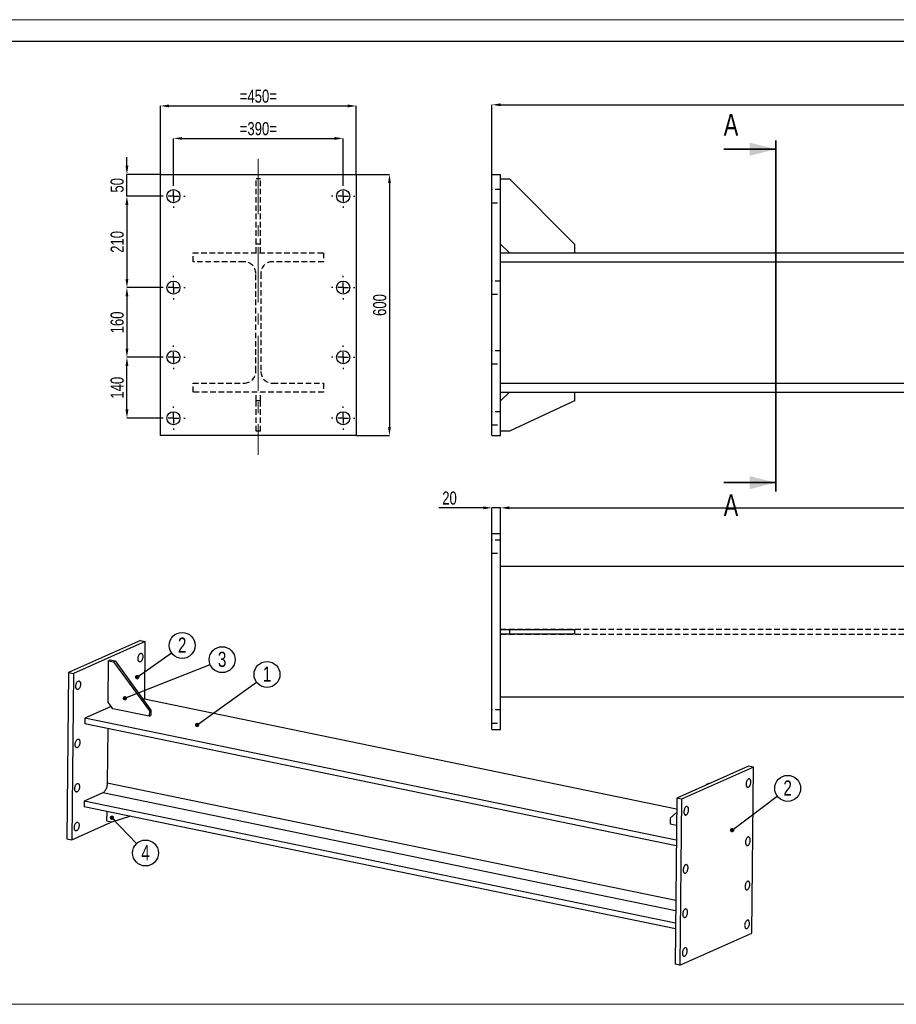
# Model space of a CAD drawing. Header units: millimetres. Extents: x 0 to 1189, y 0 to 841.
# Tile 24 of 29: x 548 to 750, y 615 to 841. Entities that reach past the tile are written whole.
import ezdxf

# ---------------------------------------------------------------- set-up
doc = ezdxf.new("R2010")
doc.units = ezdxf.units.MM
doc.header["$PDSIZE"] = -1
doc.linetypes.add('CENTERX2', pattern=[20.32, 12.7, -2.54, 2.54, -2.54])
doc.linetypes.add('HIDDEN', pattern=[1.905, 1.27, -0.635])
for name, color, linetype in [('COTES', 1, 'Continuous'), ('NOTES', 6, 'Continuous'), ('TRAIT-MIXTES', 3, 'CENTERX2'), ('TRAIT-TIRET', 2, 'HIDDEN')]:
    doc.layers.add(name, color=color, linetype=linetype)
doc.layers.add('TRAIT-FORT', color=4, linetype='Continuous', lineweight=25)
doc.styles.add('SLDTEXTSTYLE0', font='TXT', dxfattribs={"width": 0.75})
doc.dimstyles.new('SLDDIMSTYLE0', dxfattribs={"dimtxt": 3, "dimasz": 2, "dimexe": 0, "dimexo": 0.0625, "dimgap": 0.75, "dimtad": 1, "dimdec": 0, "dimlfac": 10, "dimrnd": 1e-09, "dimzin": 12, "dimdsep": 46, "dimtxsty": 'SLDTEXTSTYLE0', "dimsah": 1, "dimcen": 0.09, "dimadec": 0, "dimazin": 3, "dimtfac": 1, "dimtdec": 0, "dimtofl": 0, "dimtmove": 0, "dimatfit": 3, "dimfxl": 1, "dimfrac": 2, "dimtolj": 1, "dimtzin": 12, "dimarcsym": 0})
doc.dimstyles.new('SLDDIMSTYLE1', dxfattribs={"dimtxt": 3, "dimasz": 2, "dimexe": 0, "dimexo": 0.0625, "dimgap": 0.75, "dimtad": 1, "dimdec": 0, "dimlfac": 10, "dimrnd": 1e-09, "dimzin": 12, "dimdsep": 46, "dimtxsty": 'SLDTEXTSTYLE0', "dimsah": 1, "dimcen": 0.09, "dimadec": 0, "dimazin": 3, "dimtfac": 1, "dimtdec": 0, "dimtmove": 0, "dimatfit": 0, "dimfxl": 1, "dimfrac": 2, "dimtolj": 1, "dimtzin": 12, "dimarcsym": 0})
doc.dimstyles.new('SLDDIMSTYLE4', dxfattribs={"dimtxt": 0.18, "dimasz": 1, "dimexe": 0, "dimexo": 0.0625, "dimgap": 0, "dimtad": 0, "dimtih": 1, "dimtoh": 1, "dimdec": 0, "dimrnd": 1e-09, "dimzin": 0, "dimdsep": 46, "dimtxsty": 'Standard', "dimblk1": 'DOT', "dimblk2": 'DOT', "dimsah": 1, "dimcen": 0.09, "dimadec": 0, "dimazin": 0, "dimtfac": 1, "dimtdec": 0, "dimtofl": 0, "dimtmove": 0, "dimatfit": 3, "dimldrblk": 'DOT', "dimfxl": 1, "dimfrac": 2, "dimtolj": 1, "dimtzin": 0, "dimarcsym": 0})

# ---------------------------------------------------------------- blocks, each defined once
blk = doc.blocks.new('_D_170')
at = {"layer": 'COTES', "color": 0, "lineweight": -2, "transparency": 16777216}
for p, q in [((654.71, 728.89), (644.52, 728.89)), ((656.71, 723.03), (656.71, 728.89)), ((658.71, 728.89), (656.71, 728.89)), ((658.71, 723.03), (658.71, 728.89)), ((660.71, 728.89), (662.71, 728.89))]:
    blk.add_line(p, q, dxfattribs=at)
at = {"layer": 'COTES', "color": 0, "transparency": 16777216}
for points in [[(654.71, 729.23), (654.71, 728.56), (656.71, 728.89)], [(660.71, 729.23), (660.71, 728.56), (658.71, 728.89)]]:
    blk.add_solid(points, dxfattribs=at)
at = {"layer": 'Defpoints', "color": 0, "transparency": 16777216}
for p in [(658.71, 728.89), (656.71, 722.96), (658.71, 722.96)]:
    blk.add_point(p, dxfattribs=at)
at = {"layer": 'COTES', "color": 0, "transparency": 16777216, "insert": (646.96, 732.64), "char_height": 3, "attachment_point": 2, "style": 'SLDTEXTSTYLE0'}
blk.add_mtext('\\A1;20', dxfattribs=at)
blk = doc.blocks.new('_D_171')
at = {"layer": 'COTES', "color": 0, "lineweight": -2, "transparency": 16777216}
for p, q in [((658.71, 715.53), (658.71, 728.89)), ((660.71, 728.89), (905.71, 728.89)), ((907.71, 715.53), (907.71, 728.89))]:
    blk.add_line(p, q, dxfattribs=at)
at = {"layer": 'COTES', "color": 0, "transparency": 16777216}
for points in [[(660.71, 729.23), (660.71, 728.56), (658.71, 728.89)], [(905.71, 729.23), (905.71, 728.56), (907.71, 728.89)]]:
    blk.add_solid(points, dxfattribs=at)
at = {"layer": 'Defpoints', "color": 0, "transparency": 16777216}
for p in [(907.71, 728.89), (658.71, 715.46), (907.71, 715.46)]:
    blk.add_point(p, dxfattribs=at)
at = {"layer": 'COTES', "color": 0, "transparency": 16777216, "insert": (783.21, 732.64), "char_height": 3, "attachment_point": 2, "style": 'SLDTEXTSTYLE0'}
blk.add_mtext('\\A1;2490', dxfattribs=at)
blk = doc.blocks.new('_D_173')
at = {"layer": 'COTES', "color": 0, "lineweight": -2, "transparency": 16777216}
for p, q in [((656.71, 805.54), (656.71, 821.48)), ((658.71, 821.48), (907.71, 821.48)), ((909.71, 805.54), (909.71, 821.48))]:
    blk.add_line(p, q, dxfattribs=at)
at = {"layer": 'COTES', "color": 0, "transparency": 16777216}
for points in [[(658.71, 821.81), (658.71, 821.14), (656.71, 821.48)], [(907.71, 821.81), (907.71, 821.14), (909.71, 821.48)]]:
    blk.add_solid(points, dxfattribs=at)
at = {"layer": 'Defpoints', "color": 0, "transparency": 16777216}
for p in [(909.71, 821.48), (656.71, 805.48), (909.71, 805.48)]:
    blk.add_point(p, dxfattribs=at)
at = {"layer": 'COTES', "color": 0, "transparency": 16777216, "insert": (783.21, 825.23), "char_height": 3, "attachment_point": 2, "style": 'SLDTEXTSTYLE0'}
blk.add_mtext('\\A1;2530', dxfattribs=at)
blk = doc.blocks.new('_D_177')
at = {"layer": 'COTES', "color": 0, "lineweight": -2, "transparency": 16777216}
for p, q in [((583.53, 803.24), (583.53, 813.75)), ((585.53, 813.75), (620.53, 813.75)), ((622.53, 803.24), (622.53, 813.75))]:
    blk.add_line(p, q, dxfattribs=at)
at = {"layer": 'COTES', "color": 0, "transparency": 16777216}
for points in [[(585.53, 814.08), (585.53, 813.42), (583.53, 813.75)], [(620.53, 814.08), (620.53, 813.42), (622.53, 813.75)]]:
    blk.add_solid(points, dxfattribs=at)
at = {"layer": 'Defpoints', "color": 0, "transparency": 16777216}
for p in [(622.53, 813.75), (583.53, 803.18), (622.53, 803.18)]:
    blk.add_point(p, dxfattribs=at)
at = {"layer": 'COTES', "color": 0, "transparency": 16777216, "insert": (603.03, 817.5), "char_height": 3, "attachment_point": 2, "style": 'SLDTEXTSTYLE0'}
blk.add_mtext('\\A1;=390=', dxfattribs=at)
blk = doc.blocks.new('_D_178')
at = {"layer": 'COTES', "color": 0, "lineweight": -2, "transparency": 16777216}
for p, q in [((580.53, 805.54), (580.53, 821.21)), ((582.53, 821.21), (623.53, 821.21)), ((625.53, 805.54), (625.53, 821.21))]:
    blk.add_line(p, q, dxfattribs=at)
at = {"layer": 'COTES', "color": 0, "transparency": 16777216}
for points in [[(582.53, 821.54), (582.53, 820.87), (580.53, 821.21)], [(623.53, 821.54), (623.53, 820.87), (625.53, 821.21)]]:
    blk.add_solid(points, dxfattribs=at)
at = {"layer": 'Defpoints', "color": 0, "transparency": 16777216}
for p in [(625.53, 821.21), (580.53, 805.48), (625.53, 805.48)]:
    blk.add_point(p, dxfattribs=at)
at = {"layer": 'COTES', "color": 0, "transparency": 16777216, "insert": (603.03, 824.96), "char_height": 3, "attachment_point": 2, "style": 'SLDTEXTSTYLE0'}
blk.add_mtext('\\A1;=450=', dxfattribs=at)
blk = doc.blocks.new('_D_179')
at = {"layer": 'COTES', "color": 0, "lineweight": -2, "transparency": 16777216}
for p, q in [((572.84, 807.48), (572.84, 809.48)), ((580.47, 805.48), (572.84, 805.48)), ((572.84, 800.48), (572.84, 805.48)), ((580.77, 800.48), (572.84, 800.48)), ((572.84, 798.48), (572.84, 796.48))]:
    blk.add_line(p, q, dxfattribs=at)
at = {"layer": 'COTES', "color": 0, "transparency": 16777216}
for points in [[(572.51, 807.48), (573.18, 807.48), (572.84, 805.48)], [(572.51, 798.48), (573.18, 798.48), (572.84, 800.48)]]:
    blk.add_solid(points, dxfattribs=at)
at = {"layer": 'Defpoints', "color": 0, "transparency": 16777216}
for p in [(572.84, 805.48), (580.53, 805.48), (580.83, 800.48)]:
    blk.add_point(p, dxfattribs=at)
at = {"layer": 'COTES', "color": 0, "transparency": 16777216, "insert": (569.09, 802.98), "char_height": 3, "attachment_point": 2, "rotation": 90, "style": 'SLDTEXTSTYLE0'}
blk.add_mtext('\\A1;50', dxfattribs=at)
blk = doc.blocks.new('_D_180')
at = {"layer": 'COTES', "color": 0, "lineweight": -2, "transparency": 16777216}
for p, q in [((580.77, 800.48), (572.84, 800.48)), ((572.84, 798.48), (572.84, 781.48)), ((580.77, 779.48), (572.84, 779.48))]:
    blk.add_line(p, q, dxfattribs=at)
at = {"layer": 'COTES', "color": 0, "transparency": 16777216}
for points in [[(572.51, 798.48), (573.18, 798.48), (572.84, 800.48)], [(572.51, 781.48), (573.18, 781.48), (572.84, 779.48)]]:
    blk.add_solid(points, dxfattribs=at)
at = {"layer": 'Defpoints', "color": 0, "transparency": 16777216}
for p in [(580.83, 800.48), (572.84, 779.48), (580.83, 779.48)]:
    blk.add_point(p, dxfattribs=at)
at = {"layer": 'COTES', "color": 0, "transparency": 16777216, "insert": (569.09, 789.98), "char_height": 3, "attachment_point": 2, "rotation": 90, "style": 'SLDTEXTSTYLE0'}
blk.add_mtext('\\A1;210', dxfattribs=at)
blk = doc.blocks.new('_D_181')
at = {"layer": 'COTES', "color": 0, "lineweight": -2, "transparency": 16777216}
for p, q in [((580.77, 779.48), (572.84, 779.48)), ((572.84, 777.48), (572.84, 765.48)), ((580.77, 763.48), (572.84, 763.48))]:
    blk.add_line(p, q, dxfattribs=at)
at = {"layer": 'COTES', "color": 0, "transparency": 16777216}
for points in [[(572.51, 777.48), (573.18, 777.48), (572.84, 779.48)], [(572.51, 765.48), (573.18, 765.48), (572.84, 763.48)]]:
    blk.add_solid(points, dxfattribs=at)
at = {"layer": 'Defpoints', "color": 0, "transparency": 16777216}
for p in [(580.83, 779.48), (572.84, 763.48), (580.83, 763.48)]:
    blk.add_point(p, dxfattribs=at)
at = {"layer": 'COTES', "color": 0, "transparency": 16777216, "insert": (569.09, 771.48), "char_height": 3, "attachment_point": 2, "rotation": 90, "style": 'SLDTEXTSTYLE0'}
blk.add_mtext('\\A1;160', dxfattribs=at)
blk = doc.blocks.new('_D_182')
at = {"layer": 'COTES', "color": 0, "lineweight": -2, "transparency": 16777216}
for p, q in [((580.77, 763.48), (572.84, 763.48)), ((572.84, 751.48), (572.84, 761.48)), ((580.77, 749.48), (572.84, 749.48))]:
    blk.add_line(p, q, dxfattribs=at)
at = {"layer": 'COTES', "color": 0, "transparency": 16777216}
for points in [[(572.51, 761.48), (573.18, 761.48), (572.84, 763.48)], [(572.51, 751.48), (573.18, 751.48), (572.84, 749.48)]]:
    blk.add_solid(points, dxfattribs=at)
at = {"layer": 'Defpoints', "color": 0, "transparency": 16777216}
for p in [(572.84, 763.48), (580.83, 763.48), (580.83, 749.48)]:
    blk.add_point(p, dxfattribs=at)
at = {"layer": 'COTES', "color": 0, "transparency": 16777216, "insert": (569.09, 756.48), "char_height": 3, "attachment_point": 2, "rotation": 90, "style": 'SLDTEXTSTYLE0'}
blk.add_mtext('\\A1;140', dxfattribs=at)
blk = doc.blocks.new('_D_183')
at = {"layer": 'COTES', "color": 0, "lineweight": -2, "transparency": 16777216}
for p, q in [((625.59, 805.48), (633.16, 805.48)), ((633.16, 803.48), (633.16, 747.48)), ((625.59, 745.48), (633.16, 745.48))]:
    blk.add_line(p, q, dxfattribs=at)
at = {"layer": 'COTES', "color": 0, "transparency": 16777216}
for points in [[(632.83, 803.48), (633.5, 803.48), (633.16, 805.48)], [(632.83, 747.48), (633.5, 747.48), (633.16, 745.48)]]:
    blk.add_solid(points, dxfattribs=at)
at = {"layer": 'Defpoints', "color": 0, "transparency": 16777216}
for p in [(625.53, 805.48), (625.53, 745.48), (633.16, 745.48)]:
    blk.add_point(p, dxfattribs=at)
at = {"layer": 'COTES', "color": 0, "transparency": 16777216, "insert": (629.41, 775.48), "char_height": 3, "attachment_point": 2, "rotation": 90, "style": 'SLDTEXTSTYLE0'}
blk.add_mtext('\\A1;600', dxfattribs=at)
blk = doc.blocks.new('SW_CENTERMARKSYMBOL_155')
at = {"layer": 'TRAIT-MIXTES', "color": 0}
for p, q in [((0, 2.4), (0, 2.7)), ((-2.4, 0), (-2.7, 0)), ((0, 0), (-1.2, 0)), ((0, 0), (0, 1.2)), ((0, 0), (0, -1.2)), ((0, 0), (1.2, 0)), ((2.4, 0), (2.7, 0)), ((0, -2.4), (0, -2.7))]:
    blk.add_line(p, q, dxfattribs=at)
blk = doc.blocks.new('SW_CENTERMARKSYMBOL_156')
at = {"layer": 'TRAIT-MIXTES', "color": 0}
for p, q in [((0, 2.4), (0, 2.7)), ((-2.4, 0), (-2.7, 0)), ((0, 0), (-1.2, 0)), ((0, 0), (0, 1.2)), ((0, 0), (0, -1.2)), ((0, 0), (1.2, 0)), ((2.4, 0), (2.7, 0)), ((0, -2.4), (0, -2.7))]:
    blk.add_line(p, q, dxfattribs=at)
blk = doc.blocks.new('SW_CENTERMARKSYMBOL_157')
at = {"layer": 'TRAIT-MIXTES', "color": 0}
for p, q in [((0, 2.4), (0, 2.7)), ((-2.4, 0), (-2.7, 0)), ((0, 0), (-1.2, 0)), ((0, 0), (0, 1.2)), ((0, 0), (0, -1.2)), ((0, 0), (1.2, 0)), ((2.4, 0), (2.7, 0)), ((0, -2.4), (0, -2.7))]:
    blk.add_line(p, q, dxfattribs=at)
blk = doc.blocks.new('SW_CENTERMARKSYMBOL_158')
at = {"layer": 'TRAIT-MIXTES', "color": 0}
for p, q in [((0, 2.4), (0, 2.7)), ((-2.4, 0), (-2.7, 0)), ((0, 0), (-1.2, 0)), ((0, 0), (0, 1.2)), ((0, 0), (0, -1.2)), ((0, 0), (1.2, 0)), ((2.4, 0), (2.7, 0)), ((0, -2.4), (0, -2.7))]:
    blk.add_line(p, q, dxfattribs=at)
blk = doc.blocks.new('SW_CENTERMARKSYMBOL_159')
at = {"layer": 'TRAIT-MIXTES', "color": 0}
for p, q in [((0, 2.4), (0, 2.7)), ((-2.4, 0), (-2.7, 0)), ((0, 0), (-1.2, 0)), ((0, 0), (0, 1.2)), ((0, 0), (0, -1.2)), ((0, 0), (1.2, 0)), ((2.4, 0), (2.7, 0)), ((0, -2.4), (0, -2.7))]:
    blk.add_line(p, q, dxfattribs=at)
blk = doc.blocks.new('SW_CENTERMARKSYMBOL_160')
at = {"layer": 'TRAIT-MIXTES', "color": 0}
for p, q in [((0, 2.4), (0, 2.7)), ((-2.4, 0), (-2.7, 0)), ((0, 0), (-1.2, 0)), ((0, 0), (0, 1.2)), ((0, 0), (0, -1.2)), ((0, 0), (1.2, 0)), ((2.4, 0), (2.7, 0)), ((0, -2.4), (0, -2.7))]:
    blk.add_line(p, q, dxfattribs=at)
blk = doc.blocks.new('SW_CENTERMARKSYMBOL_161')
at = {"layer": 'TRAIT-MIXTES', "color": 0}
for p, q in [((0, 2.4), (0, 2.7)), ((-2.4, 0), (-2.7, 0)), ((0, 0), (-1.2, 0)), ((0, 0), (0, 1.2)), ((0, 0), (0, -1.2)), ((0, 0), (1.2, 0)), ((2.4, 0), (2.7, 0)), ((0, -2.4), (0, -2.7))]:
    blk.add_line(p, q, dxfattribs=at)
blk = doc.blocks.new('SW_CENTERMARKSYMBOL_162')
at = {"layer": 'TRAIT-MIXTES', "color": 0}
for p, q in [((0, 2.4), (0, 2.7)), ((-2.4, 0), (-2.7, 0)), ((0, 0), (-1.2, 0)), ((0, 0), (0, 1.2)), ((0, 0), (0, -1.2)), ((0, 0), (1.2, 0)), ((2.4, 0), (2.7, 0)), ((0, -2.4), (0, -2.7))]:
    blk.add_line(p, q, dxfattribs=at)
blk = doc.blocks.new('SW_NOTE_31')
at = {"layer": 'NOTES', "color": 0}
blk.add_circle((2.44, 1.72), 2.98, dxfattribs=at)
at = {"layer": 'NOTES', "color": 0, "insert": (2.44, 3.53), "char_height": 3.5, "attachment_point": 2, "style": 'SLDTEXTSTYLE0'}
blk.add_mtext('2', dxfattribs=at)
blk = doc.blocks.new('_Dot')
at = {"color": 0, "linetype": 'ByBlock', "lineweight": -2}
blk.add_line((-0.5, 0), (-1, 0), dxfattribs=at)
at = {"color": 0, "linetype": 'ByBlock', "const_width": 0.5}
blk.add_lwpolyline([(-0.25, 0, 1), (0.25, 0, 1)], format="xyb", close=True, dxfattribs=at)
blk = doc.blocks.new('SW_NOTE_32')
at = {"layer": 'NOTES', "color": 0}
blk.add_circle((2.42, 1.75), 2.98, dxfattribs=at)
at = {"layer": 'NOTES', "color": 0, "insert": (2.42, 3.56), "char_height": 3.5, "attachment_point": 2, "style": 'SLDTEXTSTYLE0'}
blk.add_mtext('1', dxfattribs=at)
blk = doc.blocks.new('SW_NOTE_33')
at = {"layer": 'NOTES', "color": 0}
blk.add_circle((2.77, 1.1), 2.98, dxfattribs=at)
at = {"layer": 'NOTES', "color": 0, "insert": (2.78, 2.92), "char_height": 3.5, "attachment_point": 2, "style": 'SLDTEXTSTYLE0'}
blk.add_mtext('3', dxfattribs=at)
blk = doc.blocks.new('SW_NOTE_34')
at = {"layer": 'NOTES', "color": 0}
blk.add_circle((2.06, -2.16), 2.98, dxfattribs=at)
at = {"layer": 'NOTES', "color": 0, "insert": (2.06, -0.34), "char_height": 3.5, "attachment_point": 2, "style": 'SLDTEXTSTYLE0'}
blk.add_mtext('4', dxfattribs=at)
blk = doc.blocks.new('SW_NOTE_35')
at = {"layer": 'NOTES', "color": 0}
blk.add_circle((2.38, 1.79), 2.98, dxfattribs=at)
at = {"layer": 'NOTES', "color": 0, "insert": (2.39, 3.61), "char_height": 3.5, "attachment_point": 2, "style": 'SLDTEXTSTYLE0'}
blk.add_mtext('2', dxfattribs=at)

msp = doc.modelspace()

# ---------------------------------------------------------------- linework, layer by layer
at = {"lineweight": 18}
for p, q in [((1188.94, 841.02), (0, 841.02)), ((1183.94, 836.02), (5, 836.02)), ((544.93, 836.07), (1042.12, 836.07)), ((544.93, 614.85), (1042.12, 614.85)), ((1042.12, 614.85), (544.93, 614.85))]:
    msp.add_line(p, q, dxfattribs=at)
at = {"lineweight": 35}
for p, q in [((721.96, 813.28), (721.96, 732.68)), ((709.96, 811.28), (721.96, 811.28)), ((709.96, 734.68), (721.96, 734.68))]:
    msp.add_line(p, q, dxfattribs=at)
for points in [[(721.96, 811.28), (715.96, 812.78), (715.96, 809.78)], [(721.96, 734.68), (715.96, 736.18), (715.96, 733.18)]]:
    msp.add_solid(points, dxfattribs=at)
at = {"layer": 'TRAIT-FORT', "lineweight": 25}
for p, q in [((580.53, 745.48), (580.53, 805.48)), ((580.53, 805.48), (625.53, 805.48)), ((625.53, 805.48), (625.53, 745.48)), ((656.71, 805.48), (658.71, 805.48)), ((656.71, 745.48), (656.71, 805.48)), ((658.71, 745.48), (658.71, 805.48)), ((658.71, 804.48), (660.71, 804.48)), ((660.71, 804.48), (675.71, 789.48)), ((660.71, 787.48), (658.71, 789.48)), ((675.71, 789.48), (675.71, 787.48)), ((658.71, 787.48), (907.71, 787.48)), ((658.71, 785.43), (907.71, 785.43)), ((658.71, 757.53), (907.71, 757.53)), ((658.71, 755.48), (907.71, 755.48)), ((658.71, 753.48), (660.71, 755.48)), ((675.71, 755.48), (675.71, 753.48)), ((675.71, 753.48), (660.71, 746.48)), ((660.71, 746.48), (658.71, 746.48)), ((625.53, 745.48), (580.53, 745.48)), ((656.71, 745.48), (658.71, 745.48)), ((656.71, 722.96), (658.71, 722.96)), ((656.71, 677.96), (656.71, 722.96)), ((658.71, 677.96), (658.71, 722.96)), ((658.71, 715.46), (907.71, 715.46)), ((658.71, 700.96), (660.71, 700.96)), ((658.71, 699.96), (660.71, 699.96)), ((660.71, 700.96), (660.71, 699.96)), ((660.71, 700.96), (675.71, 700.96)), ((660.71, 699.96), (675.71, 699.96)), ((675.71, 700.96), (675.71, 699.96)), ((575.96, 698.39), (559.45, 691.06)), ((577.07, 698.16), (560.57, 690.83)), ((575.96, 698.39), (577.07, 698.16)), ((576.94, 684.92), (577.07, 698.16)), ((568.53, 684.23), (568.63, 693.77)), ((568.63, 693.77), (569, 693.94)), ((568.63, 693.77), (569.74, 693.54)), ((569, 693.94), (570.11, 693.71)), ((569.74, 693.54), (570.11, 693.71)), ((569.74, 693.54), (578, 682.28)), ((570.11, 693.71), (578.36, 682.44)), ((559.45, 691.06), (559.06, 652.89)), ((559.45, 691.06), (560.57, 690.83)), ((560.57, 690.83), (560.18, 652.66)), ((658.71, 685.46), (907.71, 685.46)), ((569.23, 683.28), (563.2, 680.6)), ((569.63, 682.73), (568.53, 684.23)), ((699.14, 659.71), (576.48, 685.02)), ((577.98, 681.01), (569.63, 682.73)), ((578, 682.28), (577.98, 681.01)), ((577.98, 681.01), (578.35, 681.17)), ((578, 682.28), (578.36, 682.44)), ((578.36, 682.44), (578.35, 681.17)), ((563.2, 680.6), (563.19, 679.29)), ((699.06, 651.26), (563.19, 679.29)), ((699.07, 652.56), (563.2, 680.6)), ((568.44, 678.21), (568.31, 665.61)), ((656.71, 677.96), (658.71, 677.96)), ((715.68, 669.56), (699.17, 662.23)), ((716.79, 669.33), (715.68, 669.56)), ((716.79, 669.33), (700.28, 662)), ((716.4, 631.16), (716.79, 669.33)), ((698.93, 638.66), (568.31, 665.61)), ((706.12, 665.41), (705.93, 665.23)), ((706.12, 665.41), (706.49, 665.57)), ((706.26, 665.38), (706.12, 665.41)), ((706.63, 665.54), (706.49, 665.57)), ((567.31, 663.45), (563.01, 661.54)), ((698.9, 636.3), (567.31, 663.45)), ((563.01, 661.54), (562.99, 660.24)), ((698.87, 633.51), (563.01, 661.54)), ((699.17, 662.23), (698.78, 624.06)), ((700.28, 662), (699.17, 662.23)), ((700.28, 662), (699.89, 623.83)), ((698.86, 632.21), (562.99, 660.24)), ((568.25, 656.88), (568.28, 659.15)), ((699.14, 658.94), (697.67, 657.59)), ((560.18, 652.66), (569.23, 656.68)), ((569.37, 656.65), (568.25, 656.88)), ((573.65, 658.04), (569.37, 656.65)), ((697.67, 657.59), (697.66, 656.32)), ((697.66, 656.32), (699.11, 656.02)), ((559.06, 652.89), (560.18, 652.66)), ((699.89, 623.83), (716.4, 631.16)), ((699.89, 623.83), (698.78, 624.06))]:
    msp.add_line(p, q, dxfattribs=at)
at = {"layer": 'TRAIT-FORT', "lineweight": 25, "flags": 128}
for points in [[(575.93, 693.53), (575.85, 693.51), (575.77, 693.51), (575.69, 693.53), (575.62, 693.57), (575.55, 693.63), (575.5, 693.72), (575.45, 693.82), (575.42, 693.94), (575.4, 694.07), (575.39, 694.21), (575.4, 694.36), (575.41, 694.51), (575.44, 694.66), (575.48, 694.8), (575.54, 694.94), (575.6, 695.07), (575.67, 695.18), (575.74, 695.28), (575.82, 695.36), (575.91, 695.42), (575.99, 695.46), (576.08, 695.47), (576.16, 695.47), (576.23, 695.43), (576.3, 695.38), (576.36, 695.31), (576.41, 695.21), (576.45, 695.1), (576.47, 694.98), (576.49, 694.84), (576.49, 694.7), (576.48, 694.55), (576.46, 694.4), (576.42, 694.25), (576.37, 694.1), (576.32, 693.97), (576.25, 693.85), (576.18, 693.74), (576.1, 693.65), (576.02, 693.58), (575.93, 693.53)], [(561.62, 687.18), (561.54, 687.15), (561.46, 687.15), (561.38, 687.17), (561.31, 687.21), (561.25, 687.28), (561.19, 687.36), (561.15, 687.46), (561.11, 687.58), (561.09, 687.71), (561.08, 687.85), (561.09, 688), (561.11, 688.15), (561.14, 688.3), (561.18, 688.45), (561.23, 688.59), (561.29, 688.71), (561.36, 688.83), (561.44, 688.93), (561.52, 689.01), (561.6, 689.07), (561.69, 689.1), (561.77, 689.12), (561.85, 689.11), (561.92, 689.08), (561.99, 689.03), (562.05, 688.95), (562.1, 688.86), (562.14, 688.75), (562.17, 688.62), (562.18, 688.49), (562.18, 688.34), (562.17, 688.19), (562.15, 688.04), (562.11, 687.89), (562.07, 687.75), (562.01, 687.62), (561.94, 687.49), (561.87, 687.39), (561.79, 687.3), (561.71, 687.23), (561.62, 687.18)], [(561.49, 673.82), (561.4, 673.79), (561.32, 673.79), (561.24, 673.81), (561.17, 673.85), (561.11, 673.92), (561.05, 674), (561.01, 674.1), (560.98, 674.22), (560.96, 674.35), (560.95, 674.49), (560.95, 674.64), (560.97, 674.79), (561, 674.94), (561.04, 675.09), (561.09, 675.23), (561.16, 675.35), (561.22, 675.47), (561.3, 675.57), (561.38, 675.65), (561.47, 675.71), (561.55, 675.74), (561.63, 675.76), (561.71, 675.75), (561.79, 675.72), (561.86, 675.67), (561.92, 675.59), (561.96, 675.5), (562, 675.39), (562.03, 675.26), (562.05, 675.13), (562.05, 674.98), (562.04, 674.83), (562.01, 674.68), (561.98, 674.53), (561.93, 674.39), (561.87, 674.26), (561.81, 674.13), (561.73, 674.03), (561.65, 673.94), (561.57, 673.87), (561.49, 673.82)], [(561.38, 663.64), (561.3, 663.62), (561.22, 663.61), (561.14, 663.63), (561.07, 663.67), (561, 663.74), (560.95, 663.82), (560.91, 663.93), (560.87, 664.04), (560.85, 664.17), (560.84, 664.31), (560.85, 664.46), (560.87, 664.61), (560.9, 664.76), (560.94, 664.91), (560.99, 665.05), (561.05, 665.18), (561.12, 665.29), (561.2, 665.39), (561.28, 665.47), (561.36, 665.53), (561.45, 665.57), (561.53, 665.58), (561.61, 665.57), (561.68, 665.54), (561.75, 665.49), (561.81, 665.41), (561.86, 665.32), (561.9, 665.21), (561.93, 665.08), (561.94, 664.95), (561.94, 664.8), (561.93, 664.65), (561.91, 664.5), (561.87, 664.35), (561.83, 664.21), (561.77, 664.08), (561.7, 663.96), (561.63, 663.85), (561.55, 663.76), (561.47, 663.69), (561.38, 663.64)], [(568.31, 665.61), (568.3, 665.4), (568.28, 665.19), (568.24, 664.97), (568.19, 664.76), (568.13, 664.56), (568.05, 664.36), (567.97, 664.18), (567.87, 664.01), (567.77, 663.86), (567.66, 663.72), (567.54, 663.61), (567.43, 663.52), (567.31, 663.45)], [(715.67, 666.62), (715.58, 666.57), (715.5, 666.5), (715.42, 666.41), (715.35, 666.3), (715.28, 666.18), (715.22, 666.05), (715.18, 665.9), (715.14, 665.76), (715.12, 665.61), (715.11, 665.46), (715.11, 665.31), (715.12, 665.18), (715.15, 665.05), (715.19, 664.94), (715.24, 664.85), (715.3, 664.77), (715.37, 664.72), (715.44, 664.69), (715.52, 664.68), (715.6, 664.69), (715.69, 664.73), (715.77, 664.79), (715.85, 664.87), (715.93, 664.97), (716, 665.08), (716.06, 665.21), (716.11, 665.35), (716.15, 665.5), (716.18, 665.65), (716.2, 665.8), (716.21, 665.94), (716.2, 666.09), (716.18, 666.22), (716.14, 666.33), (716.1, 666.44), (716.04, 666.52), (715.98, 666.58), (715.91, 666.63), (715.83, 666.65), (715.75, 666.64), (715.67, 666.62)], [(701.36, 660.26), (701.28, 660.21), (701.19, 660.14), (701.11, 660.05), (701.04, 659.95), (700.98, 659.83), (700.92, 659.69), (700.87, 659.55), (700.84, 659.4), (700.81, 659.25), (700.8, 659.1), (700.8, 658.96), (700.82, 658.82), (700.84, 658.69), (700.88, 658.58), (700.93, 658.49), (700.99, 658.42), (701.06, 658.36), (701.14, 658.33), (701.22, 658.32), (701.3, 658.34), (701.38, 658.38), (701.47, 658.43), (701.55, 658.51), (701.62, 658.61), (701.69, 658.73), (701.75, 658.86), (701.81, 658.99), (701.85, 659.14), (701.88, 659.29), (701.9, 659.44), (701.9, 659.59), (701.89, 659.73), (701.87, 659.86), (701.84, 659.98), (701.79, 660.08), (701.74, 660.17), (701.67, 660.23), (701.6, 660.27), (701.53, 660.29), (701.44, 660.29), (701.36, 660.26)], [(561.29, 654.74), (561.21, 654.71), (561.13, 654.71), (561.05, 654.73), (560.98, 654.77), (560.91, 654.83), (560.86, 654.92), (560.81, 655.02), (560.78, 655.14), (560.76, 655.27), (560.75, 655.41), (560.76, 655.56), (560.77, 655.71), (560.8, 655.86), (560.85, 656), (560.9, 656.14), (560.96, 656.27), (561.03, 656.38), (561.11, 656.48), (561.19, 656.56), (561.27, 656.62), (561.35, 656.66), (561.44, 656.67), (561.52, 656.67), (561.59, 656.63), (561.66, 656.58), (561.72, 656.51), (561.77, 656.41), (561.81, 656.3), (561.84, 656.18), (561.85, 656.04), (561.85, 655.9), (561.84, 655.75), (561.82, 655.6), (561.78, 655.45), (561.73, 655.31), (561.68, 655.17), (561.61, 655.05), (561.54, 654.94), (561.46, 654.85), (561.38, 654.78), (561.29, 654.74)], [(715.53, 653.26), (715.44, 653.21), (715.36, 653.14), (715.28, 653.05), (715.21, 652.94), (715.14, 652.82), (715.09, 652.69), (715.04, 652.55), (715, 652.4), (714.98, 652.25), (714.97, 652.1), (714.97, 651.95), (714.99, 651.82), (715.01, 651.69), (715.05, 651.58), (715.1, 651.49), (715.16, 651.41), (715.23, 651.36), (715.3, 651.33), (715.38, 651.32), (715.47, 651.33), (715.55, 651.37), (715.64, 651.43), (715.72, 651.51), (715.79, 651.61), (715.86, 651.72), (715.92, 651.85), (715.98, 651.99), (716.02, 652.14), (716.05, 652.29), (716.06, 652.44), (716.07, 652.59), (716.06, 652.73), (716.04, 652.86), (716.01, 652.97), (715.96, 653.08), (715.91, 653.16), (715.84, 653.23), (715.77, 653.27), (715.69, 653.29), (715.61, 653.28), (715.53, 653.26)], [(701.22, 646.9), (701.14, 646.85), (701.06, 646.78), (700.98, 646.7), (700.9, 646.59), (700.84, 646.47), (700.78, 646.33), (700.73, 646.19), (700.7, 646.04), (700.67, 645.89), (700.66, 645.74), (700.67, 645.6), (700.68, 645.46), (700.71, 645.34), (700.75, 645.22), (700.8, 645.13), (700.86, 645.06), (700.92, 645), (701, 644.97), (701.08, 644.96), (701.16, 644.98), (701.25, 645.02), (701.33, 645.08), (701.41, 645.16), (701.49, 645.25), (701.56, 645.37), (701.62, 645.5), (701.67, 645.64), (701.71, 645.78), (701.74, 645.93), (701.76, 646.08), (701.76, 646.23), (701.76, 646.37), (701.73, 646.5), (701.7, 646.62), (701.66, 646.72), (701.6, 646.81), (701.54, 646.87), (701.47, 646.91), (701.39, 646.93), (701.31, 646.93), (701.22, 646.9)], [(715.42, 643.08), (715.34, 643.03), (715.26, 642.96), (715.18, 642.87), (715.11, 642.77), (715.04, 642.64), (714.98, 642.51), (714.94, 642.37), (714.9, 642.22), (714.88, 642.07), (714.87, 641.92), (714.87, 641.77), (714.88, 641.64), (714.91, 641.51), (714.95, 641.4), (715, 641.31), (715.06, 641.23), (715.13, 641.18), (715.2, 641.15), (715.28, 641.14), (715.36, 641.16), (715.45, 641.19), (715.53, 641.25), (715.61, 641.33), (715.69, 641.43), (715.76, 641.54), (715.82, 641.67), (715.87, 641.81), (715.91, 641.96), (715.94, 642.11), (715.96, 642.26), (715.97, 642.41), (715.96, 642.55), (715.94, 642.68), (715.9, 642.8), (715.86, 642.9), (715.8, 642.98), (715.74, 643.05), (715.67, 643.09), (715.59, 643.11), (715.51, 643.11), (715.42, 643.08)], [(701.12, 636.72), (701.03, 636.68), (700.95, 636.61), (700.87, 636.52), (700.8, 636.41), (700.73, 636.29), (700.68, 636.15), (700.63, 636.01), (700.59, 635.86), (700.57, 635.71), (700.56, 635.56), (700.56, 635.42), (700.58, 635.28), (700.6, 635.16), (700.64, 635.05), (700.69, 634.95), (700.75, 634.88), (700.82, 634.83), (700.89, 634.79), (700.97, 634.79), (701.06, 634.8), (701.14, 634.84), (701.22, 634.9), (701.31, 634.98), (701.38, 635.07), (701.45, 635.19), (701.51, 635.32), (701.57, 635.46), (701.61, 635.6), (701.64, 635.75), (701.65, 635.9), (701.66, 636.05), (701.65, 636.19), (701.63, 636.32), (701.6, 636.44), (701.55, 636.54), (701.5, 636.63), (701.43, 636.69), (701.36, 636.73), (701.28, 636.75), (701.2, 636.75), (701.12, 636.72)], [(715.33, 634.17), (715.25, 634.13), (715.17, 634.06), (715.09, 633.97), (715.02, 633.86), (714.95, 633.74), (714.89, 633.6), (714.84, 633.46), (714.81, 633.31), (714.79, 633.16), (714.77, 633.01), (714.78, 632.87), (714.79, 632.73), (714.82, 632.61), (714.86, 632.5), (714.91, 632.4), (714.97, 632.33), (715.03, 632.27), (715.11, 632.24), (715.19, 632.23), (715.27, 632.25), (715.36, 632.29), (715.44, 632.35), (715.52, 632.43), (715.6, 632.52), (715.67, 632.64), (715.73, 632.77), (715.78, 632.91), (715.82, 633.05), (715.85, 633.2), (715.87, 633.35), (715.87, 633.5), (715.87, 633.64), (715.84, 633.77), (715.81, 633.89), (715.77, 633.99), (715.71, 634.08), (715.65, 634.14), (715.58, 634.18), (715.5, 634.2), (715.42, 634.2), (715.33, 634.17)], [(701.03, 627.82), (700.94, 627.77), (700.86, 627.7), (700.78, 627.61), (700.71, 627.5), (700.64, 627.38), (700.59, 627.25), (700.54, 627.11), (700.5, 626.96), (700.48, 626.81), (700.47, 626.66), (700.47, 626.51), (700.48, 626.38), (700.51, 626.25), (700.55, 626.14), (700.6, 626.05), (700.66, 625.97), (700.73, 625.92), (700.8, 625.89), (700.88, 625.88), (700.97, 625.89), (701.05, 625.93), (701.13, 625.99), (701.21, 626.07), (701.29, 626.17), (701.36, 626.28), (701.42, 626.41), (701.47, 626.55), (701.52, 626.7), (701.55, 626.85), (701.56, 627), (701.57, 627.14), (701.56, 627.29), (701.54, 627.42), (701.51, 627.53), (701.46, 627.64), (701.41, 627.72), (701.34, 627.79), (701.27, 627.83), (701.19, 627.85), (701.11, 627.84), (701.03, 627.82)]]:
    msp.add_lwpolyline(points, dxfattribs=at)
at = {"layer": 'TRAIT-FORT', "lineweight": 25}
for centre in [(583.53, 800.48), (622.53, 800.48), (583.53, 779.48), (622.53, 779.48), (583.53, 763.48), (622.53, 763.48), (583.53, 749.48), (622.53, 749.48)]:
    msp.add_circle(centre, 1.5, dxfattribs=at)
at = {"layer": 'TRAIT-MIXTES', "lineweight": 18}
msp.add_line((603.03, 809.07), (603.03, 741.04), dxfattribs=at)
at = {"layer": 'TRAIT-TIRET'}
for p, q in [((603.53, 804.48), (602.53, 804.48)), ((602.53, 789.48), (602.53, 804.48)), ((603.53, 789.48), (603.53, 804.48)), ((658.71, 801.98), (656.71, 801.98)), ((656.71, 798.98), (658.71, 798.98)), ((603.53, 789.48), (602.53, 789.48)), ((602.53, 787.48), (602.53, 789.48)), ((603.53, 787.48), (603.53, 789.48)), ((588.03, 785.43), (588.03, 787.48)), ((588.03, 787.48), (618.03, 787.48)), ((618.03, 787.48), (618.03, 785.43)), ((599.76, 785.43), (588.03, 785.43)), ((618.03, 785.43), (606.31, 785.43)), ((602.46, 760.23), (602.46, 782.73)), ((603.61, 782.73), (603.61, 760.23)), ((658.71, 780.98), (656.71, 780.98)), ((656.71, 777.98), (658.71, 777.98)), ((658.71, 764.98), (656.71, 764.98)), ((656.71, 761.98), (658.71, 761.98)), ((588.03, 755.48), (588.03, 757.53)), ((588.03, 757.53), (599.76, 757.53)), ((618.03, 755.48), (588.03, 755.48)), ((602.53, 753.48), (602.53, 755.48)), ((603.53, 753.48), (603.53, 755.48)), ((606.31, 757.53), (618.03, 757.53)), ((618.03, 757.53), (618.03, 755.48)), ((603.53, 753.48), (602.53, 753.48)), ((602.53, 746.48), (602.53, 753.48)), ((603.53, 746.48), (603.53, 753.48)), ((658.71, 750.98), (656.71, 750.98)), ((603.53, 746.48), (602.53, 746.48)), ((656.71, 747.98), (658.71, 747.98)), ((658.71, 721.46), (656.71, 721.46)), ((656.71, 718.46), (658.71, 718.46)), ((658.71, 701.04), (907.71, 701.04)), ((658.71, 699.89), (907.71, 699.89)), ((658.71, 682.46), (656.71, 682.46)), ((656.71, 679.46), (658.71, 679.46))]:
    msp.add_line(p, q, dxfattribs=at)
for centre, start, end in [((599.76, 782.73), 0, 90), ((606.31, 782.73), 90, 180), ((599.76, 760.23), 270, 0), ((606.31, 760.23), 180, 270)]:
    msp.add_arc(centre, 2.7, start, end, dxfattribs=at)

# ---------------------------------------------------------------- block references
at = {"layer": 'NOTES'}
for name, p in [('SW_NOTE_31', (583.09, 695.57)), ('SW_NOTE_33', (591.94, 692.92)), ('SW_NOTE_32', (602.61, 688.87)), ('SW_NOTE_35', (722.27, 662.66)), ('SW_NOTE_34', (575.05, 651.77))]:
    msp.add_blockref(name, p, dxfattribs=at)
at = {"layer": 'TRAIT-MIXTES'}
for name, p in [('SW_CENTERMARKSYMBOL_162', (583.53, 800.48)), ('SW_CENTERMARKSYMBOL_161', (622.53, 800.48)), ('SW_CENTERMARKSYMBOL_160', (583.53, 779.48)), ('SW_CENTERMARKSYMBOL_155', (622.53, 779.48)), ('SW_CENTERMARKSYMBOL_159', (583.53, 763.48)), ('SW_CENTERMARKSYMBOL_156', (622.53, 763.48)), ('SW_CENTERMARKSYMBOL_158', (583.53, 749.48)), ('SW_CENTERMARKSYMBOL_157', (622.53, 749.48))]:
    msp.add_blockref(name, p, dxfattribs=at)

# ---------------------------------------------------------------- texts
at = {"char_height": 5, "attachment_point": 1, "style": 'SLDTEXTSTYLE0'}
for insert in [(709.96, 819.36), (709.96, 731.99)]:
    msp.add_mtext('A', dxfattribs=dict(at, insert=insert))

# ---------------------------------------------------------------- dimensions: what is measured, and where the dimension line sits
at = {"layer": 'COTES'}
for base, p1, p2, picture, middle in [((625.53, 821.21), (580.53, 805.48), (625.53, 805.48), '_D_178', (603.03, 821.21)), ((622.53, 813.75), (583.53, 803.18), (622.53, 803.18), '_D_177', (603.03, 813.75))]:
    dim = msp.add_linear_dim(base=base, p1=p1, p2=p2, text='=<>=', dimstyle='SLDDIMSTYLE0', dxfattribs=at)
    dim.commit()
    dim.dimension.update_dxf_attribs({"geometry": picture, "text_midpoint": middle, "dimtype": 160})
for base, p1, p2, dimstyle, picture, middle in [((909.71, 821.48), (656.71, 805.48), (909.71, 805.48), 'SLDDIMSTYLE0', '_D_173', (783.21, 821.48)), ((658.71, 728.89), (656.71, 722.96), (658.71, 722.96), 'SLDDIMSTYLE1', '_D_170', (646.96, 728.89)), ((907.71, 728.89), (658.71, 715.46), (907.71, 715.46), 'SLDDIMSTYLE0', '_D_171', (783.21, 728.89))]:
    dim = msp.add_linear_dim(base=base, p1=p1, p2=p2, dimstyle=dimstyle, dxfattribs=at)
    dim.commit()
    dim.dimension.update_dxf_attribs({"geometry": picture, "text_midpoint": middle, "dimtype": 160})
for base, p1, p2, dimstyle, picture, middle in [((572.84, 805.48), (580.83, 800.48), (580.53, 805.48), 'SLDDIMSTYLE1', '_D_179', (572.84, 802.98)), ((633.16, 745.48), (625.53, 805.48), (625.53, 745.48), 'SLDDIMSTYLE0', '_D_183', (633.16, 775.48)), ((572.84, 779.48), (580.83, 800.48), (580.83, 779.48), 'SLDDIMSTYLE0', '_D_180', (572.84, 789.98)), ((572.84, 763.48), (580.83, 779.48), (580.83, 763.48), 'SLDDIMSTYLE0', '_D_181', (572.84, 771.48)), ((572.84, 763.48), (580.83, 749.48), (580.83, 763.48), 'SLDDIMSTYLE0', '_D_182', (572.84, 756.48))]:
    dim = msp.add_linear_dim(base=base, p1=p1, p2=p2, angle=90, dimstyle=dimstyle, dxfattribs=at)
    dim.commit()
    dim.dimension.update_dxf_attribs({"geometry": picture, "text_midpoint": middle, "dimtype": 160})

# ---------------------------------------------------------------- leaders
at = {"layer": 'NOTES'}
for points in [[(575.18, 690), (583.09, 695.57)], [(572.37, 685.15), (591.94, 692.92)], [(588.97, 679.02), (602.61, 688.87)], [(711.9, 654.86), (722.27, 662.66)], [(569.39, 657.7), (575.05, 651.77)]]:
    msp.add_leader(points, dimstyle='SLDDIMSTYLE4', dxfattribs=at)

doc.saveas('drawing.dxf')
